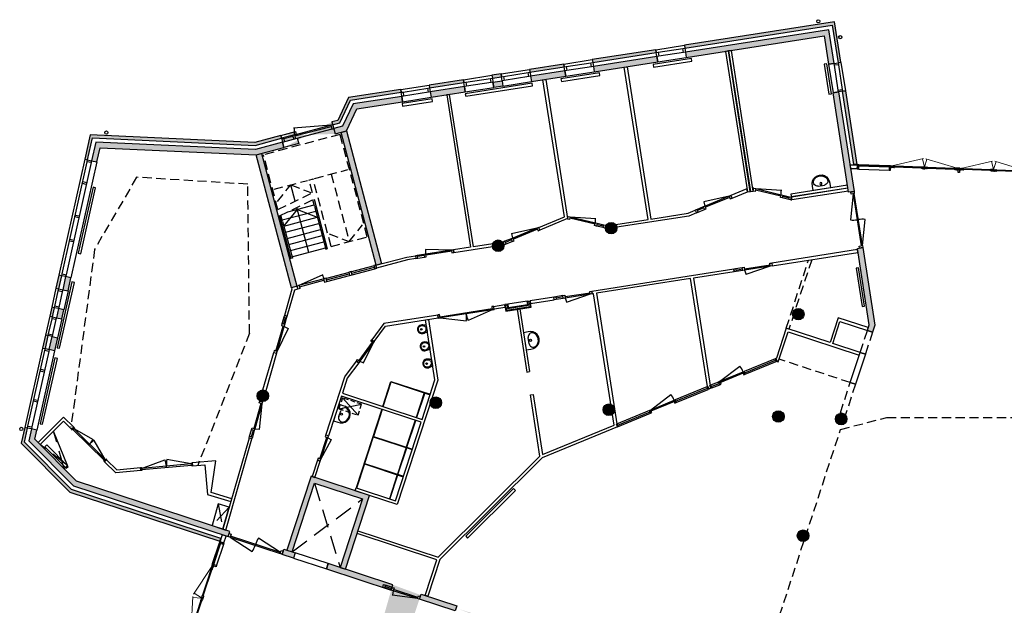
# Model space of a CAD drawing. Extents: x 30650 to 104664, y 22211 to 98910.
# Tile 12 of 16: x 30650 to 64771, y 78535 to 98820. Entities that reach past the tile are written whole.
import ezdxf

# ---------------------------------------------------------------- set-up
doc = ezdxf.new("R2010")
doc.units = 0
doc.header["$LTSCALE"] = 100
doc.linetypes.add('DASHED2', pattern=[9.525, 6.35, -3.175])
doc.linetypes.add('HIDDEN2', pattern=[4.7625, 3.175, -1.5875])
for name, color, linetype in [('AA21----_BUITENWAND', 252, 'Continuous'), ('AA28----_KONSTRUKTIE', 9, 'Continuous'), ('AL21----_BUITENWAND', 3, 'Continuous'), ('AL22----_BINNENWAND', 2, 'Continuous'), ('AL22----_KRUIPLUIKEN', 3, 'Continuous'), ('AL23----_VLOEREN', 2, 'Continuous'), ('AL24----_TRAPPEN', 1, 'Continuous'), ('AL28----_KONSTRUKTIE', 3, 'Continuous'), ('AL31----_BUITENKOZIJNEN', 1, 'Continuous'), ('AL32----_BINNENKOZIJNEN', 1, 'Continuous'), ('AL33----_VLOEROPENINGEN', 8, 'DASHED2'), ('AL35----_PLAFONDS', 8, 'HIDDEN2'), ('AL51----_RADIATOREN', 8, 'Continuous'), ('AL52----_RIOLERING', 8, 'Continuous'), ('AL74----_SANITAIR', 7, 'Continuous')]:
    doc.layers.add(name, color=color, linetype=linetype)

# ---------------------------------------------------------------- blocks, each defined once
blk = doc.blocks.new('-BAZ-K1350')
at = {"layer": 'AL32----_BINNENKOZIJNEN'}
for p, q in [((67, 100), (953, 256)), ((67, 100), (967, 100)), ((67, 60), (967, 60)), ((967, 100), (940, 254)), ((1034, 100), (1267, 100)), ((1034, 60), (1267, 60)), ((1267, 0), (1034, 0))]:
    blk.add_line(p, q, dxfattribs=at)
at = {"layer": 'AL32----_BINNENKOZIJNEN', "flags": 128}
for points in [[(0, 0), (0, 100), (67, 100), (67, 0)], [(967, 0), (967, 100), (1034, 100), (1034, 0)], [(1267, 0), (1267, 100), (1334, 100), (1334, 0)]]:
    blk.add_lwpolyline(points, close=True, dxfattribs=at)
blk = doc.blocks.new('-BAZ-K1034')
at = {"layer": 'AL32----_BINNENKOZIJNEN'}
for p, q in [((77, 100), (953, 256)), ((77, 100), (957, 100)), ((77, 60), (957, 60)), ((957, 100), (930, 254)), ((1024, 100), (1277, 100)), ((1024, 50), (1277, 50)), ((1024, 0), (1277, 0))]:
    blk.add_line(p, q, dxfattribs=at)
at = {"layer": 'AL32----_BINNENKOZIJNEN', "flags": 128}
for points in [[(10, 0), (10, 100), (77, 100), (77, 0)], [(957, 0), (957, 100), (1024, 100), (1024, 0)], [(1277, 0), (1277, 100), (1344, 100), (1344, 0)]]:
    blk.add_lwpolyline(points, close=True, dxfattribs=at)
blk = doc.blocks.new('-BAZ-K934')
at = {"layer": 'AL32----_BINNENKOZIJNEN'}
for p, q in [((77, 100), (845, 239)), ((77, 100), (857, 100)), ((77, 60), (857, 60)), ((857, 100), (833, 237))]:
    blk.add_line(p, q, dxfattribs=at)
at = {"layer": 'AL32----_BINNENKOZIJNEN', "flags": 128}
for points in [[(10, 0), (10, 100), (77, 100), (77, 0)], [(857, 0), (857, 100), (924, 100), (924, 0)]]:
    blk.add_lwpolyline(points, close=True, dxfattribs=at)
blk = doc.blocks.new('-noodtrap-bg')
at = {"layer": 'AL24----_TRAPPEN', "color": 8, "linetype": 'HIDDEN2'}
for p, q in [((3720, 2800), (50, 2800)), ((50, 2800), (50, 50)), ((1300, 1550), (1300, 2750)), ((3720, 2150), (3280, 2750)), ((3720, 1500), (3720, 2800)), ((1300, 2150), (3720, 2150)), ((3280, 1550), (3720, 2150)), ((1300, 1350), (1300, 1500)), ((3720, 1500), (1300, 1500)), ((1765, 1350), (1300, 1350)), ((1300, 100), (1300, 1300)), ((1300, 700), (1740, 1300)), ((2015, 50), (1765, 1350)), ((2240, 50), (1990, 1350)), ((1740, 100), (1300, 700)), ((2015, 50), (50, 50))]:
    blk.add_line(p, q, dxfattribs=at)
at = {"layer": 'AL24----_TRAPPEN'}
for p, q in [((1990, 1350), (3770, 1350)), ((2180, 700), (2620, 1300)), ((2180, 361), (2180, 1300)), ((2220, 1300), (3770, 1300)), ((2400, 100), (2400, 1300)), ((2620, 100), (2620, 1300)), ((2840, 100), (2840, 1300)), ((3060, 100), (3060, 1300)), ((3280, 100), (3280, 1300)), ((3500, 100), (3500, 1300)), ((3720, 100), (3720, 1300)), ((3770, 1300), (3770, 1350)), ((3720, 700), (2115, 700)), ((2620, 100), (2180, 700)), ((2240, 50), (3770, 50)), ((2450, 100), (3770, 100)), ((3770, 100), (3770, 50))]:
    blk.add_line(p, q, dxfattribs=at)
at = {"layer": 'AL24----_TRAPPEN', "linetype": 'HIDDEN2'}
for p, q in [((2220, 1300), (2000, 1300)), ((2450, 100), (2230, 100))]:
    blk.add_line(p, q, dxfattribs=at)
at = {"layer": 'AL24----_TRAPPEN', "color": 8}
blk.add_line((1890, 700), (1300, 700), dxfattribs=at)
blk = doc.blocks.new('-baz-k1010-440')
at = {"layer": 'AL31----_BUITENKOZIJNEN'}
for p, q in [((0, 440), (0, 340)), ((0, 440), (1000, 440)), ((1000, 440), (1000, 340)), ((0, 200), (0, 10)), ((0, 10), (1000, 10)), ((67, 340), (933, 340)), ((933, 200), (67, 200)), ((1000, 200), (1000, 10))]:
    blk.add_line(p, q, dxfattribs=at)
at = {"layer": 'AL31----_BUITENKOZIJNEN', "flags": 128}
for points in [[(0, 200), (0, 340), (67, 340), (67, 200), (67, 200)], [(1000, 200), (933, 200), (933, 340), (1000, 340)]]:
    blk.add_lwpolyline(points, close=True, dxfattribs=at)
blk = doc.blocks.new('A32_A_DD30')
at = {"layer": 'AL32----_BINNENKOZIJNEN', "ltscale": 0.02}
for p, q in [((-1847, 725), (-1854, 727)), ((-1882, 617), (-1890, 619)), ((-19, 6), (-11, 4)), ((17, 114), (25, 112))]:
    blk.add_line(p, q, dxfattribs=at)
at = {"layer": 'AL32----_BINNENKOZIJNEN'}
for p, q in [((-1818, 596), (-82, 27)), ((-1818, 596), (-1054, 96)), ((-70, 65), (-1806, 634)), ((-938, 349), (-950, 311)), ((-70, 65), (-834, 565))]:
    blk.add_line(p, q, dxfattribs=at)
for points in [[(-1847, 725), (-1783, 704), (-1818, 596), (-1882, 617)], [(-47, 135), (17, 114), (-19, 6), (-82, 27)]]:
    blk.add_lwpolyline(points, close=True, dxfattribs=at)
for centre, start, end in [((-68, 64), 146.8592, 161.8592), ((-1820, 596), 326.8592, 341.8592)]:
    blk.add_arc(centre, 915, start, end, dxfattribs=at)
blk = doc.blocks.new('-urin01A')
at = {"layer": 'AL74----_SANITAIR'}
for p, q in [((96, -5), (-96, 5)), ((0, 0), (-2, -45))]:
    blk.add_line(p, q, dxfattribs=at)
blk.add_circle((-10, -200), 26.7, dxfattribs=at)
for centre, radius, start, end in [((-96, -5), 10, 87, 150.9304), ((-10, -176), 151, 169.0692, 225.6122), ((331, -242), 498, 150.9304, 169.0692), ((59, -178), 186, 140.7461, 186.1111), ((8, -178), 136, 188.2924, 237.7041), ((-9, -175), 153, 225.6122, 266.4409), ((2, -131), 112, 91.5473, 140.7461), ((-4, -172), 135, 243.5523, 265.1904), ((-14, -171), 135, 268.8096, 290.4477), ((-9, -175), 153, 267.5591, 308.3878), ((-16, -130), 112, 33.2539, 82.4527), ((-27, -176), 136, 296.2959, 345.7076), ((-77, -171), 186, 347.8889, 33.2539), ((-8, -176), 151, 308.3878, 4.9308), ((95, -15), 10, 23.0696, 87), ((-354, -206), 498, 4.9308, 23.0696)]:
    blk.add_arc(centre, radius, start, end, dxfattribs=at)
blk = doc.blocks.new('-alu_01')
at = {"layer": 'AL31----_BUITENKOZIJNEN', "ltscale": 0.02}
for p, q in [((0, 158), (50, 158)), ((0, 53), (0, 158)), ((0, 53), (20, 53)), ((50, 15), (0, 15)), ((0, 15), (0, 0)), ((0, 0), (50, 0)), ((20, 53), (20, 19)), ((25, 15), (25, 49)), ((30, 53), (30, 19)), ((50, 53), (30, 53)), ((50, 158), (50, 53)), ((50, 0), (50, 15))]:
    blk.add_line(p, q, dxfattribs=at)
blk = doc.blocks.new('-alu_02')
at = {"layer": 'AL31----_BUITENKOZIJNEN', "ltscale": 0.02, "flags": 128}
blk.add_lwpolyline([(48, 28), (43, 28), (43, 38), (48, 38), (48, 41), (60, 41), (60, 38), (70, 38), (70, 43), (70, 43), (16, 43), (16, 24), (0, 24), (0, 0), (22, 0), (22, -8), (48, -8), (48, -3), (43, -3), (43, 22), (48, 22)], close=True, dxfattribs=at)
blk = doc.blocks.new('-alu_03')
at = {"layer": 'AL31----_BUITENKOZIJNEN', "ltscale": 0.02, "flags": 128}
blk.add_lwpolyline([(10, 5), (0, 5), (0, 0), (99, 0), (99, 5), (89, 5), (89, 2), (77, 2), (77, 50), (22, 50), (22, 2), (10, 2)], close=True, dxfattribs=at)
blk.add_lwpolyline([(77, 50), (98, 50), (98, 37)], dxfattribs=at)
blk = doc.blocks.new('-alu_04')
at = {"layer": 'AL31----_BUITENKOZIJNEN', "ltscale": 0.02, "flags": 128}
blk.add_lwpolyline([(5, -9), (5, -50), (17, -50), (17, -53), (27, -53), (27, -50), (38, -50), (38, -2), (50, -2), (50, -5), (59, -5), (59, 0), (0, 0), (0, -9)], close=True, dxfattribs=at)
blk = doc.blocks.new('-alukozijn_h04')
at = {"layer": 'AL31----_BUITENKOZIJNEN'}
for p, q in [((-17, 17), (-19, 0)), ((15, 17), (-17, 17)), ((-10, 42), (-10, 18)), ((7030, 17), (7060, 17)), ((7055, 42), (7055, 18)), ((7064, 0), (7060, 17))]:
    blk.add_line(p, q, dxfattribs=at)
at = {"layer": 'AL31----_BUITENKOZIJNEN', "ltscale": 0.02}
for p, q in [((15, 42), (-10, 18)), ((-10, 42), (15, 18)), ((38, 53, 1), (50, 42)), ((50, 53), (38, 42, 1)), ((1102, 53), (50, 53)), ((1102, 15), (50, 15)), ((1102, 53), (1115, 42, 1)), ((1115, 53, 1), (1102, 42)), ((1153, 53), (1140, 42)), ((1140, 53, 1), (1153, 42)), ((1281, 47), (1281, 43)), ((1291, 47), (1281, 47)), ((1281, 15), (1281, 19)), ((1291, 47), (1293, 43)), ((1291, 15), (1293, 19)), ((2223, 47), (2221, 43)), ((2223, 15), (2221, 19)), ((2223, 47), (2233, 47)), ((2233, 47), (2233, 43)), ((2233, 15), (2233, 19)), ((2296, 64), (2294, 60)), ((2301, 64), (2301, 60)), ((2417, 47), (2417, 43)), ((2427, 47), (2417, 47)), ((2417, 15), (2417, 19)), ((2427, 47), (2429, 43)), ((2427, 15), (2429, 19)), ((3359, 47), (3357, 43)), ((3359, 15), (3357, 19)), ((3359, 47), (3369, 47)), ((3369, 47), (3369, 43)), ((3369, 15), (3369, 19)), ((3497, 53), (3510, 42)), ((3510, 53, 1), (3497, 42)), ((3512, 19), (3512, 15)), ((3534, 19), (3534, 15)), ((3535, 53, 1), (3548, 42)), ((3548, 53), (3535, 42)), ((3686, 47), (3676, 47)), ((3676, 47), (3676, 43)), ((3676, 15), (3676, 19)), ((3686, 47), (3688, 43)), ((3686, 15), (3688, 19)), ((4618, 47), (4616, 43)), ((4618, 15), (4616, 19)), ((4618, 47), (4628, 47)), ((4628, 47), (4628, 43)), ((4628, 15), (4628, 19)), ((4745, 64), (4745, 60)), ((4749, 64), (4751, 60)), ((4822, 47), (4812, 47)), ((4812, 47), (4812, 43)), ((4812, 15), (4812, 19)), ((4822, 47), (4824, 43)), ((4822, 15), (4824, 19)), ((5754, 47), (5752, 43)), ((5754, 15), (5752, 19)), ((5754, 47), (5764, 47)), ((5764, 47), (5764, 43)), ((5764, 15), (5764, 19)), ((5905, 53, 1), (5893, 42)), ((5893, 53), (5905, 42)), ((5930, 53, 1), (5943, 42)), ((5943, 53), (5930, 42, 1)), ((5943, 53), (6995, 53)), ((5943, 15), (6995, 15)), ((6995, 53), (7008, 42, 1)), ((7008, 53, 1), (6995, 42)), ((7055, 42), (7030, 18)), ((7030, 42), (7055, 18))]:
    blk.add_line(p, q, dxfattribs=at)
at = {"layer": 'AL31----_BUITENKOZIJNEN', "linetype": 'Continuous'}
for p, q in [((0, 15), (-2, 18)), ((35, 42), (35, 15)), ((35, 42), (1118, 42)), ((1118, 36), (35, 36)), ((35, 24), (1118, 24)), ((1118, 18), (35, 18)), ((50, 158), (1102, 158)), ((50, 24), (50, 36)), ((1102, 15), (1101, 18)), ((1102, 24), (1102, 36)), ((1102, 36), (1118, 36)), ((1118, 42), (1118, 15)), ((1278, 43), (2236, 43)), ((1278, 43), (1278, 19)), ((2236, 37), (1278, 37)), ((1278, 25), (2236, 25)), ((2236, 19), (1278, 19)), ((1294, 25), (1294, 37)), ((2220, 25), (2220, 37)), ((2236, 43), (2236, 19)), ((2415, 43), (3372, 43)), ((2415, 43), (2415, 19)), ((3372, 37), (2415, 37)), ((2415, 25), (3372, 25)), ((3372, 19), (2415, 19)), ((2430, 25), (2430, 37)), ((3356, 25), (3356, 37)), ((3372, 43), (3372, 19)), ((3497, 15), (3496, 18)), ((3548, 15), (3549, 18)), ((4631, 43), (3674, 43)), ((3674, 43), (3674, 19)), ((3674, 37), (4631, 37)), ((4631, 25), (3674, 25)), ((3674, 19), (4631, 19)), ((3689, 25), (3689, 37)), ((4615, 25), (4615, 37)), ((4631, 43), (4631, 19)), ((5767, 43), (4810, 43)), ((4810, 43), (4810, 19)), ((4810, 37), (5767, 37)), ((5767, 25), (4810, 25)), ((4810, 19), (5767, 19)), ((4825, 25), (4825, 37)), ((5751, 25), (5751, 37)), ((5767, 43), (5767, 19)), ((5928, 42), (5928, 15)), ((7010, 42), (5928, 42)), ((5943, 36), (5928, 36)), ((5928, 36), (7010, 36)), ((7010, 24), (5928, 24)), ((5928, 18), (7010, 18)), ((6995, 158), (5943, 158)), ((5943, 24), (5943, 36)), ((5943, 15), (5944, 18)), ((6995, 24), (6995, 36)), ((7010, 42), (7010, 15)), ((7045, 15), (7047, 18))]:
    blk.add_line(p, q, dxfattribs=at)
at = {"layer": 'AL31----_BUITENKOZIJNEN', "lineweight": 0}
for p, q in [((1192, 10), (2284, -283)), ((2323, 10), (2247, -273)), ((2328, 10), (2403, -273)), ((3459, 10), (2366, -283)), ((3587, 10), (4679, -283)), ((4718, 10), (4642, -273)), ((4723, 10), (4798, -273)), ((5854, 10), (4761, -283))]:
    blk.add_line(p, q, dxfattribs=at)
at = {"layer": 'AL31----_BUITENKOZIJNEN', "flags": 128}
for points in [[(15, 18), (15, 42), (-10, 42), (-10, 158), (-238, 158), (-249, 18), (15, 18)], [(7030, 18), (7030, 42), (7055, 42), (7055, 158), (7269, 158), (7296, 18), (7030, 18)]]:
    blk.add_lwpolyline(points, dxfattribs=at)
at = {"layer": 'AL31----_BUITENKOZIJNEN', "ltscale": 0.02}
for points in [[(50, 53), (38, 53), (38, 42), (50, 42)], [(1102, 53), (1115, 53), (1115, 42), (1102, 42)], [(1153, 53), (1140, 53), (1140, 42), (1153, 42)], [(3497, 53), (3510, 53), (3510, 42), (3497, 42)], [(3548, 53), (3535, 53), (3535, 42), (3548, 42)], [(5893, 53), (5905, 53), (5905, 42), (5893, 42)], [(5943, 53), (5930, 53), (5930, 42), (5943, 42)], [(6995, 53), (7008, 53), (7008, 42), (6995, 42)]]:
    blk.add_lwpolyline(points, close=True, dxfattribs=at)
for name, p in [('-alu_01', (0, 0)), ('-alu_01', (1102, 0)), ('-alu_02', (1138, 18)), ('-alu_03', (1192, 10)), ('-alu_03', (2328, 10)), ('-alu_01', (3497, 0)), ('-alu_02', (3534, 18)), ('-alu_03', (3587, 10)), ('-alu_04', (4690, 69)), ('-alu_03', (4723, 10))]:
    blk.add_blockref(name, p, dxfattribs=at)
at = {"layer": 'AL31----_BUITENKOZIJNEN', "ltscale": 0.02, "xscale": -1}
for name, p in [('-alu_03', (2323, 10)), ('-alu_04', (2355, 69)), ('-alu_03', (3459, 10)), ('-alu_02', (3512, 18)), ('-alu_03', (4718, 10)), ('-alu_03', (5854, 10)), ('-alu_02', (5907, 18)), ('-alu_01', (5943, 0)), ('-alu_01', (7045, 0))]:
    blk.add_blockref(name, p, dxfattribs=at)
blk = doc.blocks.new('-alukozijn_h01')
at = {"layer": 'AL31----_BUITENKOZIJNEN', "ltscale": 0.02}
for p, q in [((-10, 42), (15, 18)), ((15, 42), (-10, 18)), ((12, 53, 1), (0, 42)), ((0, 53), (12, 42, 1)), ((50, 53), (38, 42, 1)), ((38, 53, 1), (50, 42)), ((810, 53), (50, 53)), ((810, 15), (50, 15)), ((810, 53), (822, 42, 1)), ((822, 53, 1), (810, 42)), ((846, 19), (846, 15)), ((860, 53), (848, 42)), ((848, 53, 1), (860, 42)), ((988, 47), (988, 43)), ((998, 47), (988, 47)), ((988, 15), (988, 19)), ((998, 47), (1001, 43)), ((998, 15), (1001, 19)), ((1948, 47), (1946, 43)), ((1948, 15), (1946, 19)), ((1948, 47), (1958, 47)), ((1958, 47), (1958, 43)), ((1958, 15), (1958, 19)), ((2075, 64), (2075, 60)), ((2079, 64), (2081, 60)), ((2142, 47), (2142, 43)), ((2152, 47), (2142, 47)), ((2142, 15), (2142, 19)), ((2152, 47), (2154, 43)), ((2152, 15), (2154, 19)), ((3102, 47), (3099, 43)), ((3102, 15), (3099, 19)), ((3102, 47), (3112, 47)), ((3112, 47), (3112, 43)), ((3112, 15), (3112, 19)), ((3240, 53), (3253, 42)), ((3253, 53, 1), (3240, 42)), ((3290, 53), (3278, 42, 1)), ((3278, 53, 1), (3290, 42)), ((3290, 53), (4050, 53)), ((3290, 15), (4050, 15)), ((4063, 53, 1), (4050, 42)), ((4050, 53), (4063, 42, 1)), ((4085, 42), (4110, 18)), ((4110, 42), (4085, 18))]:
    blk.add_line(p, q, dxfattribs=at)
at = {"layer": 'AL31----_BUITENKOZIJNEN'}
for p, q in [((-10, 42), (-10, 18)), ((4085, 17), (4110, 17)), ((4110, 42), (4110, 18)), ((4124, 0), (4110, 17))]:
    blk.add_line(p, q, dxfattribs=at)
at = {"layer": 'AL31----_BUITENKOZIJNEN', "linetype": 'Continuous'}
for p, q in [((0, 15), (-2, 18)), ((15, 18), (15, 15)), ((35, 42), (35, 15)), ((35, 42), (825, 42)), ((825, 36), (35, 36)), ((35, 24), (825, 24)), ((825, 18), (35, 18)), ((50, 158), (810, 158)), ((50, 24), (50, 36)), ((50, 15), (52, 18)), ((50, 0), (810, 0)), ((810, 15), (808, 18)), ((810, 24), (810, 36)), ((810, 36), (825, 36)), ((825, 42), (825, 15)), ((860, 15), (862, 18)), ((986, 43), (986, 19)), ((1961, 43), (986, 43)), ((986, 37), (1961, 37)), ((1961, 25), (986, 25)), ((986, 19), (1961, 19)), ((1001, 25), (1001, 37)), ((1945, 25), (1945, 37)), ((1961, 43), (1961, 19)), ((2140, 43), (2140, 19)), ((3114, 43), (2140, 43)), ((2140, 37), (3114, 37)), ((3114, 25), (2140, 25)), ((2140, 19), (3114, 19)), ((2155, 25), (2155, 37)), ((3099, 25), (3099, 37)), ((3114, 43), (3114, 19)), ((3275, 42), (3275, 15)), ((4065, 42), (3275, 42)), ((3275, 36), (4065, 36)), ((3290, 36), (3275, 36)), ((4065, 24), (3275, 24)), ((3275, 18), (4065, 18)), ((4050, 158), (3290, 158)), ((3290, 24), (3290, 36)), ((3290, 15), (3292, 18)), ((4050, 24), (4050, 36)), ((4065, 42), (4065, 15)), ((4100, 15), (4102, 18))]:
    blk.add_line(p, q, dxfattribs=at)
at = {"layer": 'AL31----_BUITENKOZIJNEN', "lineweight": 0}
for p, q in [((899, 10), (2008, -287)), ((2048, 10), (1971, -277)), ((2053, 10), (2129, -277)), ((3201, 10), (2092, -287))]:
    blk.add_line(p, q, dxfattribs=at)
at = {"layer": 'AL31----_BUITENKOZIJNEN', "flags": 128}
for points in [[(15, 18), (15, 42), (-10, 42), (-10, 158), (-250, 158), (-250, 18), (15, 18)], [(15, 17), (-19, 17), (-19, 0)], [(15, 17), (-19, 17), (-19, 0)], [(4085, 18), (4085, 42), (4110, 42), (4110, 158), (4410, 158), (4410, 18), (4085, 18)], [(4085, 17), (4110, 17), (4124, 0)]]:
    blk.add_lwpolyline(points, dxfattribs=at)
at = {"layer": 'AL31----_BUITENKOZIJNEN', "ltscale": 0.02}
for points in [[(0, 53), (12, 53), (12, 42), (0, 42)], [(50, 53), (38, 53), (38, 42), (50, 42)], [(810, 53), (822, 53), (822, 42), (810, 42)], [(860, 53), (848, 53), (848, 42), (860, 42)], [(3240, 53), (3253, 53), (3253, 42), (3240, 42)], [(3290, 53), (3278, 53), (3278, 42), (3290, 42)], [(4050, 53), (4063, 53), (4063, 42), (4050, 42)]]:
    blk.add_lwpolyline(points, close=True, dxfattribs=at)
for name, p in [('-alu_01', (0, 0)), ('-alu_01', (810, 0)), ('-alu_02', (846, 18)), ('-alu_03', (899, 10)), ('-alu_04', (2020, 69)), ('-alu_03', (2053, 10))]:
    blk.add_blockref(name, p, dxfattribs=at)
at = {"layer": 'AL31----_BUITENKOZIJNEN', "ltscale": 0.02, "xscale": -1}
for name, p in [('-alu_03', (2048, 10)), ('-alu_03', (3201, 10)), ('-alu_02', (3254, 18)), ('-alu_01', (3290, 0)), ('-alu_01', (4100, 0))]:
    blk.add_blockref(name, p, dxfattribs=at)
blk = doc.blocks.new('A$C30FF36B5')
at = {"layer": 'AL32----_BINNENKOZIJNEN'}
for p, q in [((-928, 346), (951, -270)), ((867, -284), (-869, 285)), ((-856, 323), (880, -246)), ((-856, 323), (56, 273)), ((12, 38), (-1, 0)), ((880, -246), (115, 254))]:
    blk.add_line(p, q, dxfattribs=at)
for points in [[(-956, 235), (-892, 214), (-856, 323), (-920, 344)], [(844, -354), (908, -375), (943, -267), (880, -246)]]:
    blk.add_lwpolyline(points, close=True, dxfattribs=at)
for centre, start, end in [((-858, 323), 341.8592, 356.8592), ((881, -247), 146.8592, 161.8592)]:
    blk.add_arc(centre, 915, start, end, dxfattribs=at)
blk = doc.blocks.new('A$C137441CA')
at = {"layer": 'AL32----_BINNENKOZIJNEN'}
for p, q in [((1037, 57), (1850, 57)), ((1940, 57), (2753, 57)), ((1940, 0), (2753, 0)), ((42, -57), (974, -204)), ((972, -57), (42, -57)), ((67, -12), (947, -12)), ((972, -57), (949, -200)), ((1012, -57), (1875, -57)), ((1037, 0), (1850, 0)), ((1915, -57), (2778, -57))]:
    blk.add_line(p, q, dxfattribs=at)
for points in [[(67, 57), (0, 57), (0, -57), (67, -57)], [(947, 57), (1037, 57), (1037, -57), (947, -57)], [(1850, 57), (1940, 57), (1940, -57), (1850, -57)], [(2820, -57), (2753, -57), (2753, 57), (2820, 57)]]:
    blk.add_lwpolyline(points, close=True, dxfattribs=at)
blk = doc.blocks.new('-WASB02B')
at = {"layer": 'AL74----_SANITAIR'}
for p, q in [((300, 0), (-300, 0)), ((-300, 0), (-300, -162)), ((300, -162), (300, 0)), ((-108, -132), (108, -132))]:
    blk.add_line(p, q, dxfattribs=at)
blk.add_circle((0, -197), 35, dxfattribs=at)
for centre, radius, start, end in [((0, -198), 302, 173.2671, 6.7329), ((-108, -274), 142, 89.9996, 201.9473), ((0, -198), 272, 208.385, 331.615), ((108, -274), 142, 338.0527, 90.0004)]:
    blk.add_arc(centre, radius, start, end, dxfattribs=at)
blk = doc.blocks.new('*U99')
at = {"layer": 'AL32----_BINNENKOZIJNEN'}
for points in [[(-1800, 50), (-1765, 50), (-1765, -50), (-1800, -50)], [(-1765, 21), (-1765, -21), (-35, -21), (-35, 21)], [(-35, 50), (0, 50), (0, -50), (-35, -50)]]:
    blk.add_lwpolyline(points, close=True, dxfattribs=at)
for points in [[(-900, 21), (-900, -21)], [(-1765, -21), (-929, -245)], [(-35, -21), (-870, -245)]]:
    blk.add_lwpolyline(points, dxfattribs=at)
for centre, start, end in [((-1765, -21), 345, 0.0008), ((-35, -21), 180.0008, 195.0017)]:
    blk.add_arc(centre, 865, start, end, dxfattribs=at)
blk = doc.blocks.new('*U100')
at = {"layer": 'AL32----_BINNENKOZIJNEN'}
for points in [[(-1600, 50), (-1565, 50), (-1565, -50), (-1600, -50)], [(-1565, 21), (-1565, -21), (-35, -21), (-35, 21)], [(-35, 50), (0, 50), (0, -50), (-35, -50)]]:
    blk.add_lwpolyline(points, close=True, dxfattribs=at)
for points in [[(-800, -21), (-800, 21)], [(-1565, -21), (-826, -219)], [(-35, -21), (-774, -219)]]:
    blk.add_lwpolyline(points, dxfattribs=at)
for centre, start, end in [((-1565, -21), 345, 0), ((-35, -21), 179.9983, 195.0006)]:
    blk.add_arc(centre, 765, start, end, dxfattribs=at)
blk = doc.blocks.new('56_radiator_1050x90')
at = {"layer": 'AL51----_RADIATOREN'}
blk.add_lwpolyline([(-525, 60), (525, 60), (525, 150), (-525, 150)], close=True, dxfattribs=at)
blk = doc.blocks.new('56_radiator_2340x90')
at = {"layer": 'AL51----_RADIATOREN'}
blk.add_lwpolyline([(-1170, 150), (-1170, 60), (1170, 60), (1170, 150)], close=True, dxfattribs=at)
blk = doc.blocks.new('56_radiator_13500x90')
at = {"layer": 'AL51----_RADIATOREN'}
blk.add_lwpolyline([(-675, 60), (675, 60), (675, 150), (-675, 150)], close=True, dxfattribs=at)
blk = doc.blocks.new('*U136')
at = {"layer": 'AL32----_BINNENKOZIJNEN'}
for points in [[(-960, -50), (-925, -50), (-925, -9), (-910, -9), (-910, 50), (-960, 50)], [(-50, 50), (-50, -9), (-35, -9), (-35, -50), (0, -50), (0, 50)], [(-925, -9), (-35, -9), (-35, -50), (-925, -50)]]:
    blk.add_lwpolyline(points, close=True, dxfattribs=at)
blk.add_lwpolyline([(-35, -50), (-895, -280)], dxfattribs=at)
blk.add_arc((-35, -50), 890, 180, 195, dxfattribs=at)

msp = doc.modelspace()

# ---------------------------------------------------------------- hatches: boundary and pattern name
at = {"layer": 'AA21----_BUITENWAND'}
h = msp.add_hatch(color=256, dxfattribs=at)
h.paths.add_polyline_path([(59164, 96340), (59263, 96355), (59662, 93799), (59560, 93803)])
h.paths.add_polyline_path([(58838, 96289), (59026, 96318), (59563, 92872), (59375, 92843)])
h.paths.add_polyline_path([(53720, 97698), (53750, 97510), (58532, 98255), (58684, 97277), (58872, 97306), (58690, 98472)])
h.paths.add_polyline_path([(53683, 97935), (53699, 97836), (58807, 98632), (59010, 97328), (59109, 97343), (58891, 98746)])
h.paths.add_polyline_path([(50530, 97200), (50559, 97013), (52762, 97356), (52732, 97544)])
h.paths.add_polyline_path([(50493, 97437), (50508, 97339), (52711, 97682), (52695, 97781)])
h.paths.add_polyline_path([(48356, 96861), (48385, 96674), (49571, 96858), (49542, 97046)])
h.paths.add_polyline_path([(48319, 97099), (48334, 97000), (49520, 97185), (49505, 97283)])
h.paths.add_polyline_path([(47052, 96658), (47368, 96707), (47397, 96520), (47081, 96470)])
h.paths.add_polyline_path([(47015, 96895), (47030, 96796), (47346, 96846), (47331, 96945)])
h.paths.add_polyline_path([(44878, 96319), (44907, 96132), (46093, 96316), (46064, 96504)])
h.paths.add_polyline_path([(44841, 96556), (44856, 96458), (46042, 96642), (46027, 96741)])
h.paths.add_polyline_path([(41531, 95046), (41580, 94862), (41977, 94967), (42335, 95731), (43919, 95978), (43890, 96165), (42206, 95903), (41842, 95128)])
h.paths.add_polyline_path([(41470, 95278), (41495, 95181), (41743, 95247), (42111, 96030), (43868, 96304), (43853, 96402), (42043, 96120), (41673, 95331)])
h.paths.add_polyline_path([(39758, 94575), (40270, 94711), (40318, 94527), (39807, 94394)], flags=16)
h.paths.add_polyline_path([(39697, 94807), (40208, 94943), (40234, 94846), (39723, 94711)], flags=17)
h.paths.add_polyline_path([(33142, 93934), (33327, 93892), (33438, 94385), (38841, 94135), (39807, 94392), (39758, 94575), (38821, 94327), (33287, 94582)])
h.paths.add_polyline_path([(32908, 93986), (33005, 93964), (33176, 94727), (38806, 94467), (39723, 94711), (39697, 94807), (38795, 94568), (33097, 94831)])
h.paths.add_polyline_path([(32140, 89464), (32325, 89422), (32427, 89879), (32242, 89921)])
h.paths.add_polyline_path([(31905, 89516), (32003, 89494), (32105, 89951), (32008, 89973)])
h.paths.add_polyline_path([(31923, 88498), (32108, 88456), (32178, 88769), (31993, 88810)])
h.paths.add_polyline_path([(31689, 88550), (31786, 88528), (31856, 88841), (31759, 88863)])
h.paths.add_polyline_path([(31776, 87844), (31962, 87803), (31861, 87353), (31675, 87395)])
h.paths.add_polyline_path([(31441, 87447), (31539, 87425), (31640, 87875), (31542, 87897)])
h.paths.add_polyline_path([(37870, 80916), (37929, 81096), (32620, 82836), (31174, 84289), (31244, 84604), (31059, 84646), (30966, 84229), (32518, 82669)])
h.paths.add_polyline_path([(37591, 80755), (37622, 80850), (32442, 82547), (30812, 84185), (30922, 84676), (30825, 84698), (30703, 84153), (32388, 82459)])
edge = h.paths.add_edge_path()
edge.add_line((39697, 94807), (39807, 94392))
edge.add_line((41470, 95278), (41580, 94862))
at = {"layer": 'AA28----_KONSTRUKTIE'}
h = msp.add_hatch(color=256, dxfattribs=at)
h.paths.add_polyline_path([(66650, 61421), (66764, 61384), (66802, 61498), (66688, 61535)])
h.paths.add_polyline_path([(99693, 48923), (99773, 48923), (99773, 49003), (99693, 49003)])
h.paths.add_polyline_path([(99699, 48929), (99767, 48929), (99767, 48997), (99699, 48997)], flags=16)
h.paths.add_polyline_path([(95631, 44363), (95711, 44363), (95711, 44443), (95631, 44443)])
h.paths.add_polyline_path([(95637, 44369), (95705, 44369), (95705, 44437), (95637, 44437)], flags=16)
h.paths.add_polyline_path([(92916, 39140), (92996, 39140), (92996, 39220), (92916, 39220)])
h.paths.add_polyline_path([(92922, 39146), (92990, 39146), (92990, 39214), (92922, 39214)], flags=16)
h.paths.add_polyline_path([(31889, 58673), (36642, 58922), (36652, 58733), (31898, 58484)])
h.paths.add_polyline_path([(32048, 55637), (32057, 55448), (36811, 55697), (36801, 55887)])
h.paths.add_polyline_path([(42647, 74426), (42587, 74245), (42873, 74152), (42932, 74333)], flags=17)
h.paths.add_polyline_path([(39604, 75423), (39545, 75242), (40709, 74861), (40768, 75042)], flags=17)
h.paths.add_polyline_path([(43911, 74012), (43851, 73831), (46132, 73084), (46191, 73265)], flags=17)
h.paths.add_polyline_path([(46942, 73019), (46883, 72838), (48213, 72402), (48271, 72583)], flags=17)
h.paths.add_polyline_path([(38841, 94135), (39033, 94186), (40254, 89585), (40070, 89537)])
h.paths.add_polyline_path([(43192, 90365), (43008, 90316), (41788, 94917), (41971, 94966)])
h.paths.add_polyline_path([(59680, 90889), (59866, 90927), (60286, 88237), (60207, 87998), (60027, 88057), (60091, 88253)])
h.paths.add_polyline_path([(70972, 83287), (71031, 83467), (75204, 82101), (75857, 77106), (75942, 76983), (75785, 76875), (75675, 77036), (75031, 81957)])
h.paths.add_polyline_path([(76771, 75439), (76540, 75775), (76696, 75883), (76927, 75546)])
h.paths.add_polyline_path([(80872, 70764), (80837, 70578), (87491, 69339), (87526, 69526)])
h.paths.add_polyline_path([(93678, 82845), (93837, 82742), (91241, 78752), (91082, 78855)])
h.paths.add_polyline_path([(96226, 81188), (96385, 81084), (93790, 77094), (93630, 77198)])
edge = h.paths.add_edge_path()
edge.add_line((43526, 79063), (41283, 79797))
edge.add_line((49735, 77028), (48502, 77432))
edge.add_line((43585, 79243), (41342, 79978))
edge.add_line((41342, 79978), (41283, 79797))
edge.add_line((49794, 77209), (48561, 77613))
edge.add_line((47595, 77929), (46763, 78202))
edge.add_line((47536, 77749), (46704, 78022))
edge.add_line((45738, 78338), (44505, 78742))
edge.add_line((45797, 78518), (44564, 78923))
edge.add_line((36801, 55887), (36901, 55892))
edge.add_line((36901, 55892), (36911, 55702))
edge.add_line((36911, 55702), (36811, 55697))
h = msp.add_hatch(color=256, dxfattribs=at)
h.dxf.hatch_style = 1
h.paths.add_polyline_path([(51349, 91600, 1), (50949, 91600, 1)])
h = msp.add_hatch(color=256, dxfattribs=at)
h.dxf.hatch_style = 1
h.paths.add_polyline_path([(47431, 90989, 1), (47031, 90989, 1)])
h = msp.add_hatch(color=256, dxfattribs=at)
h.dxf.hatch_style = 1
h.paths.add_polyline_path([(57434, 88621, 1), (57834, 88621, 1)])
h = msp.add_hatch(color=256, dxfattribs=at)
h.dxf.hatch_style = 1
h.paths.add_polyline_path([(39275, 85793, 1), (38875, 85793, 1)])
h = msp.add_hatch(color=256, dxfattribs=at)
h.dxf.hatch_style = 1
h.paths.add_polyline_path([(45270, 85552, 1), (44870, 85552, 1)])
h = msp.add_hatch(color=256, dxfattribs=at)
h.dxf.hatch_style = 1
h.paths.add_polyline_path([(50866, 85310, 1), (51266, 85310, 1)])
h = msp.add_hatch(color=256, dxfattribs=at)
h.dxf.hatch_style = 1
h.paths.add_polyline_path([(57142, 85074, 1), (56742, 85074, 1)])
h = msp.add_hatch(color=256, dxfattribs=at)
h.dxf.hatch_style = 1
h.paths.add_polyline_path([(59320, 84986, 1), (58920, 84986, 1)])
h = msp.add_hatch(color=256, dxfattribs=at)
h.paths.add_polyline_path([(40202, 80352), (40143, 80171), (39749, 80300), (39808, 80481)])
h.paths.add_polyline_path([(41936, 79783), (42774, 82340), (40750, 83003), (39912, 80447), (40093, 80387), (40871, 82763), (42534, 82218), (41756, 79843)])
h.paths.add_polyline_path([(44505, 78742), (44564, 78923), (45797, 78518), (45738, 78338), (44505, 78742)])
h.paths.add_polyline_path([(46704, 78022), (47536, 77749), (47595, 77929), (46763, 78202)])
h.paths.add_polyline_path([(41283, 79797), (43526, 79063), (43585, 79243), (41342, 79978), (41283, 79797)])
h.paths.add_polyline_path([(48561, 77613), (49794, 77209), (49735, 77028), (48502, 77432)])
h = msp.add_hatch(color=256, dxfattribs=at)
h.dxf.hatch_style = 1
h.paths.add_polyline_path([(57597, 80946, 1), (57997, 80946, 1)])

# ---------------------------------------------------------------- linework, layer by layer
at = {"layer": 'AL21----_BUITENWAND'}
for p, q in [((41470, 95278), (41580, 94862)), ((39697, 94807), (39807, 94392))]:
    msp.add_line(p, q, dxfattribs=at)
for points in [[(53683, 97935), (53699, 97836), (58807, 98632), (59010, 97328), (59109, 97343), (58891, 98746)], [(53720, 97698), (53750, 97510), (58532, 98255), (58684, 97277), (58872, 97306), (58690, 98472)], [(50493, 97437), (50508, 97339), (52711, 97682), (52695, 97781)], [(48319, 97099), (48334, 97000), (49520, 97185), (49505, 97283)], [(50530, 97200), (50559, 97013), (52762, 97356), (52732, 97544)], [(47015, 96895), (47030, 96796), (47346, 96846), (47331, 96945)], [(48356, 96861), (48385, 96674), (49571, 96858), (49542, 97046)], [(44841, 96556), (44856, 96458), (46042, 96642), (46027, 96741)], [(47052, 96658), (47368, 96707), (47397, 96520), (47081, 96470)], [(41470, 95278), (41495, 95181), (41743, 95247), (42111, 96030), (43868, 96304), (43853, 96402), (42043, 96120), (41673, 95331)], [(44878, 96319), (44907, 96132), (46093, 96316), (46064, 96504)], [(58838, 96289), (59026, 96318), (59563, 92872), (59375, 92843)], [(59164, 96340), (59263, 96355), (59662, 93799), (59560, 93803)], [(41531, 95046), (41580, 94862), (41977, 94967), (42335, 95731), (43919, 95978), (43890, 96165), (42206, 95903), (41842, 95128)], [(39697, 94807), (40208, 94943), (40234, 94846), (39723, 94711)], [(32908, 93986), (33005, 93964), (33176, 94727), (38806, 94467), (39723, 94711), (39697, 94807), (38795, 94568), (33097, 94831)], [(33142, 93934), (33327, 93892), (33438, 94385), (38841, 94135), (39807, 94392), (39758, 94575), (38821, 94327), (33287, 94582)], [(39758, 94575), (40270, 94711), (40318, 94527), (39807, 94394)], [(31905, 89516), (32003, 89494), (32105, 89951), (32008, 89973)], [(32140, 89464), (32325, 89422), (32427, 89879), (32242, 89921)], [(31689, 88550), (31786, 88528), (31856, 88841), (31759, 88863)], [(31923, 88498), (32108, 88456), (32178, 88769), (31993, 88810)], [(31441, 87447), (31539, 87425), (31640, 87875), (31542, 87897)], [(31776, 87844), (31962, 87803), (31861, 87353), (31675, 87395)], [(37591, 80755), (37622, 80850), (32442, 82547), (30812, 84185), (30922, 84676), (30825, 84698), (30703, 84153), (32388, 82459)], [(37870, 80916), (37929, 81096), (32620, 82836), (31174, 84289), (31244, 84604), (31059, 84646), (30966, 84229), (32518, 82669)]]:
    msp.add_lwpolyline(points, close=True, dxfattribs=at)
at = {"layer": 'AL22----_BINNENWAND', "ltscale": 0.02}
for p, q in [((59338, 93083), (57375, 92777)), ((59353, 92985), (57390, 92679)), ((59354, 92980), (57391, 92674)), ((59370, 92881), (57406, 92575)), ((57375, 92777), (57406, 92575)), ((48353, 88987), (48337, 89086)), ((47477, 88851), (47462, 88950)), ((47885, 88788), (48224, 86614)), ((47984, 88803), (48323, 86629)), ((48224, 86614), (48323, 86629))]:
    msp.add_line(p, q, dxfattribs=at)
at = {"layer": 'AL22----_BINNENWAND'}
for p, q in [((48236, 89070), (48337, 89086)), ((48240, 89046), (48341, 89061)), ((47564, 88965), (47462, 88950)), ((47466, 88925), (47568, 88941)), ((47498, 88879), (47474, 88875)), ((48324, 89008), (48349, 89012)), ((32304, 83379), (31824, 84569)), ((32304, 83379), (32191, 83267))]:
    msp.add_line(p, q, dxfattribs=at)
for points in [[(55868, 92854), (55967, 92869), (55208, 97737), (55109, 97722)], [(55972, 92870), (56070, 92885), (55312, 97753), (55213, 97738)], [(55335, 92635), (55868, 92854), (55852, 92956), (55297, 92727)], [(56711, 90391), (56727, 90293), (59701, 90756), (59685, 90855)], [(51371, 84721), (48759, 83646), (45213, 80118), (44797, 78846), (44702, 78877), (45107, 80113), (42341, 81019), (42372, 81114), (45156, 80202), (48677, 83706), (48347, 85824), (48446, 85839), (48770, 83758), (51249, 84778), (50540, 89328), (50491, 89320), (50476, 89419), (55393, 90185), (55409, 90087), (53998, 89867), (54578, 86148), (54567, 86143), (54605, 86051), (54532, 86021), (54494, 86113), (54483, 86109), (53900, 89852), (50639, 89344), (51345, 84817), (51333, 84813)], [(39822, 88575), (39918, 88548), (40181, 89463), (40294, 89493), (40268, 89589), (40070, 89537), (40084, 89485)], [(47564, 88965), (47583, 88845), (48254, 88950), (48236, 89070)], [(48337, 89086), (48353, 88987), (49173, 89115), (49158, 89214)], [(47477, 88851), (47091, 88791), (47075, 88889), (47462, 88950)], [(42275, 82503), (42306, 82598), (43670, 82151), (44563, 84879), (41803, 85783), (41350, 84400), (41254, 84431), (41914, 86443), (42317, 86995), (42398, 86936), (42004, 86397), (41834, 85878), (44595, 84974), (45042, 86339), (44717, 88421), (44816, 88436), (45144, 86330), (43734, 82025)], [(42856, 87734), (42937, 87675), (43323, 88203), (45153, 88489), (45138, 88587), (43267, 88296)], [(57214, 88136), (56872, 87091), (56855, 87084), (56900, 86977), (56936, 86965), (57278, 88010), (59746, 87201), (59777, 87297), (58827, 87608), (59076, 88368), (60027, 88057), (60058, 88152), (59012, 88494), (58732, 87639)], [(31287, 84176), (32168, 85053), (32522, 84703), (32451, 84632), (32170, 84914), (31357, 84105)], [(37695, 81173), (37790, 81142), (38697, 84297), (38601, 84325)], [(34846, 83203), (33977, 83125), (33590, 83507), (33660, 83578), (34014, 83229), (34837, 83303)], [(40783, 82992), (40878, 82961), (41065, 83531), (40970, 83562)]]:
    msp.add_lwpolyline(points, close=True, dxfattribs=at)
for points in [[(51305, 91725), (52424, 91899), (51601, 97175), (51700, 97190), (52523, 91915), (53810, 92115), (54063, 92220), (54101, 92127), (53837, 92018), (51346, 91630)], [(55967, 92869), (55972, 92870)], [(47477, 88851), (47497, 88727), (48372, 88864), (48353, 88987)], [(47498, 88879), (47518, 88756), (48344, 88885), (48324, 89008)], [(47540, 88936), (47559, 88813), (48286, 88926), (48267, 89050)], [(39080, 85993), (39454, 87293), (39550, 87265), (39176, 85965)], [(37996, 82222), (37280, 82445), (37453, 83538), (36630, 83464), (36639, 83364), (37067, 83403), (37160, 82376), (37969, 82126)]]:
    msp.add_lwpolyline(points, dxfattribs=at)
at = {"layer": 'AL22----_BINNENWAND', "elevation": 1}
for points in [[(48785, 96736), (48884, 96751), (49636, 91928), (48675, 91532), (48637, 91624), (49525, 91990)], [(44064, 90597), (44362, 90643), (44377, 90544), (44085, 90499), (43020, 90216), (42994, 90312)]]:
    msp.add_lwpolyline(points, close=True, dxfattribs=at)
msp.add_lwpolyline([(47044, 91061), (46372, 90956), (45550, 96232), (45451, 96216), (46273, 90941), (45680, 90848), (45696, 90750), (47033, 90958)], dxfattribs=at)
at = {"layer": 'AL22----_BINNENWAND', "linetype": 'HIDDEN2'}
msp.add_lwpolyline([(58096, 90506), (57309, 88105), (57214, 88136), (57985, 90489)], close=True, dxfattribs=at)
at = {"layer": 'AL22----_KRUIPLUIKEN', "ltscale": 0.02}
for p, q in [((42375, 85122), (41835, 85720)), ((41710, 85340), (42500, 85502))]:
    msp.add_line(p, q, dxfattribs=at)
at = {"layer": 'AL22----_KRUIPLUIKEN', "linetype": 'HIDDEN2', "ltscale": 0.5}
msp.add_lwpolyline([(41835, 85720), (41710, 85340), (42375, 85122), (42500, 85502)], close=True, dxfattribs=at)
at = {"layer": 'AL23----_VLOEREN'}
msp.add_lwpolyline([(37695, 81173), (37913, 81933), (37529, 82044), (37315, 81298)], close=True, dxfattribs=at)
at = {"layer": 'AL28----_KONSTRUKTIE'}
for points in [[(43192, 90365), (43008, 90316), (41788, 94917), (41971, 94966)], [(38841, 94135), (39033, 94186), (40254, 89585), (40070, 89537)], [(59680, 90889), (59866, 90927), (60286, 88237), (60207, 87998), (60027, 88057), (60091, 88253)], [(59777, 87297), (59958, 87237), (59615, 86192), (59435, 86251)], [(41936, 79783), (42774, 82340), (40750, 83003), (39912, 80447), (40093, 80387), (40871, 82763), (42534, 82218), (41756, 79843)], [(40202, 80352), (40143, 80171), (39749, 80300), (39808, 80481)]]:
    msp.add_lwpolyline(points, close=True, dxfattribs=at)
at = {"layer": 'AL28----_KONSTRUKTIE', "flags": 128}
for points in [[(41283, 79797), (43526, 79063), (43585, 79243), (41342, 79978), (41283, 79797)], [(44505, 78742), (44564, 78923), (45797, 78518), (45738, 78338), (44505, 78742)]]:
    msp.add_lwpolyline(points, close=True, dxfattribs=at)
at = {"layer": 'AL28----_KONSTRUKTIE'}
for centre in [(51149, 91600), (47231, 90989), (57634, 88621), (39075, 85793), (45070, 85552), (51066, 85310), (56942, 85074), (59120, 84986), (57797, 80946)]:
    msp.add_circle(centre, 200, dxfattribs=at)
at = {"layer": 'AL31----_BUITENKOZIJNEN'}
for p, q in [((41430, 95164), (40144, 95064)), ((40174, 94830), (41430, 95164)), ((40174, 94830), (40174, 95064)), ((40184, 94792), (41441, 95125)), ((41466, 95028), (40210, 94695)), ((40119, 94775), (39753, 94678)), ((40109, 94813), (40145, 94678)), ((32908, 93986), (32008, 89973)), ((32120, 90017), (32991, 93899)), ((33127, 93868), (32257, 89986)), ((33327, 93892), (32427, 89879)), ((31905, 89516), (31759, 88863)), ((31867, 88887), (31988, 89429)), ((32125, 89398), (32003, 88856)), ((32325, 89422), (32178, 88769)), ((31689, 88550), (31542, 87897)), ((31654, 87940), (31772, 88463)), ((31908, 88433), (31790, 87910)), ((32108, 88456), (31962, 87803)), ((31441, 87447), (30825, 84698)), ((30937, 84742), (31524, 87360)), ((31861, 87353), (31244, 84604)), ((31661, 87329), (31074, 84711))]:
    msp.add_line(p, q, dxfattribs=at)
at = {"layer": 'AL31----_BUITENKOZIJNEN', "flags": 128}
for points in [[(41495, 95181), (41430, 95164), (41466, 95028), (41531, 95046)], [(39723, 94711), (39787, 94728), (39823, 94592), (39758, 94575)], [(40109, 94813), (40174, 94830), (40210, 94695), (40145, 94678)]]:
    msp.add_lwpolyline(points, dxfattribs=at)
for points in [[(33142, 93934), (33127, 93868), (32991, 93899), (33005, 93964)], [(32958, 93115), (32822, 93145), (32836, 93211), (32973, 93180), (32973, 93180)], [(32698, 91956), (32562, 91987), (32576, 92052), (32713, 92021), (32713, 92021)], [(32511, 91120), (32374, 91150), (32389, 91216), (32526, 91185), (32526, 91185)], [(32242, 89921), (32105, 89951), (32120, 90017), (32257, 89986), (32257, 89986)], [(32140, 89464), (32125, 89398), (31988, 89429), (32003, 89494)], [(31993, 88810), (31856, 88841), (31871, 88906), (32008, 88875), (32008, 88875)], [(31923, 88498), (31908, 88432), (31772, 88463), (31786, 88528)], [(31776, 87844), (31640, 87875), (31654, 87940), (31791, 87909), (31791, 87909)], [(31675, 87395), (31661, 87329), (31524, 87360), (31539, 87425)], [(31515, 86680), (31500, 86614), (31364, 86645), (31379, 86710)], [(31281, 85635), (31266, 85570), (31130, 85600), (31144, 85666)], [(31059, 84646), (30922, 84676), (30937, 84742), (31074, 84711), (31074, 84711)]]:
    msp.add_lwpolyline(points, close=True, dxfattribs=at)
at = {"layer": 'AL32----_BINNENKOZIJNEN'}
for p, q in [((55777, 86587), (56846, 87026)), ((53382, 85602), (54486, 86055)), ((54614, 86108), (54889, 86222)), ((51380, 84778), (52495, 85236))]:
    msp.add_line(p, q, dxfattribs=at)
for points in [[(56094, 92983), (56054, 92992)], [(57368, 92575), (57406, 92575)], [(38969, 85607), (38973, 85621)], [(39065, 85579), (39069, 85593)]]:
    msp.add_lwpolyline(points, dxfattribs=at)
for points in [[(55796, 86541), (56865, 86980), (56827, 87073), (55758, 86633)], [(56865, 86980), (56893, 86991), (56855, 87084), (56827, 87073)], [(53401, 85556), (54504, 86010), (54466, 86102), (53363, 85648)], [(54532, 86021), (54505, 86009), (54466, 86102), (54494, 86113)], [(54633, 86062), (54605, 86051), (54567, 86143), (54595, 86155)], [(54633, 86062), (54908, 86175), (54870, 86268), (54595, 86155)], [(52475, 85283), (51333, 84813), (51371, 84720), (52513, 85190)], [(51399, 84732), (51371, 84720), (51333, 84813), (51361, 84824)], [(41342, 79978), (40202, 80352), (40143, 80171), (41283, 79797)]]:
    msp.add_lwpolyline(points, close=True, dxfattribs=at)
at = {"layer": 'AL33----_VLOEROPENINGEN'}
for p, q in [((32191, 83267), (31824, 84569)), ((32304, 83379), (31357, 84105)), ((40871, 82763), (41756, 79843)), ((37913, 81933), (37315, 81298)), ((37529, 82044), (37695, 81173)), ((40093, 80387), (42534, 82218))]:
    msp.add_line(p, q, dxfattribs=at)
at = {"layer": 'AL35----_PLAFONDS'}
for p, q in [((38613, 87957), (36819, 83380)), ((59435, 86251), (56967, 87060))]:
    msp.add_line(p, q, dxfattribs=at)
for points in [[(38613, 87957), (38553, 93121), (34702, 93362), (33245, 90865), (32428, 84711)], [(51098, 67537), (54010, 76427), (56539, 76818), (59098, 84628), (60704, 85042), (65615, 85042), (69557, 83751)]]:
    msp.add_lwpolyline(points, dxfattribs=at)
for points in [[(60207, 87998), (59958, 87237), (59777, 87296), (60027, 88057)], [(59615, 86192), (59273, 85147), (59092, 85206), (59435, 86251)]]:
    msp.add_lwpolyline(points, close=True, dxfattribs=at)
at = {"layer": 'AL52----_RIOLERING'}
for centre in [(58326, 98765), (59085, 98215), (33654, 94910), (30705, 84645)]:
    msp.add_circle(centre, 55, dxfattribs=at)
at = {"layer": 'AL74----_SANITAIR'}
for p, q in [((43231, 85421), (43516, 86290)), ((43245, 85416), (43525, 86271)), ((43516, 86290), (44879, 85843)), ((43525, 86271), (44875, 85829)), ((43200, 85326), (42306, 82598)), ((43214, 85321), (42908, 84387)), ((42903, 84373), (42600, 83446)), ((42903, 84373), (44253, 83931)), ((42908, 84387), (44258, 83945)), ((42595, 83432), (42320, 82594)), ((42595, 83432), (43945, 82990)), ((42600, 83446), (43949, 83004))]:
    msp.add_line(p, q, dxfattribs=at)
at = {"layer": 'AL74----_SANITAIR', "ltscale": 0.02}
for p, q in [((44666, 85898), (44386, 85042)), ((44685, 85891), (44405, 85036)), ((44354, 84947), (44048, 84014)), ((44067, 84007), (44373, 84941)), ((44044, 83999), (43740, 83073)), ((43759, 83067), (44063, 83993)), ((43736, 83059), (43461, 82220)), ((43480, 82214), (43755, 83052))]:
    msp.add_line(p, q, dxfattribs=at)

# ---------------------------------------------------------------- block references
at = {"layer": 'AL24----_TRAPPEN', "rotation": 284.8592129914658}
msp.add_blockref('-noodtrap-bg', (39036, 94177), dxfattribs=at)
at = {"layer": 'AL31----_BUITENKOZIJNEN'}
for p, rotation in [((52763, 97346), 8.859212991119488), ((49573, 96849), 8.859212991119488), ((58674, 97275), 278.8592129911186), ((47399, 96510), 8.859212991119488), ((46095, 96307), 8.859212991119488), ((43921, 95968), 8.859212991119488)]:
    msp.add_blockref('-baz-k1010-440', p, dxfattribs=dict(at, rotation=rotation))
at = {"layer": 'AL31----_BUITENKOZIJNEN', "ltscale": 0.02}
for name, p, rotation in [('-alukozijn_h04', (66721, 93555), 177.9569521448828), ('-alukozijn_h01', (37577, 80738), 251.8592129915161)]:
    msp.add_blockref(name, p, dxfattribs=dict(at, rotation=rotation))
at = {"layer": 'AL32----_BINNENKOZIJNEN'}
for name, p, xscale, rotation in [('-BAZ-K1350', (55335, 92635), -0.9999999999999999, 22.35921299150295), ('-BAZ-K1350', (48675, 91532), -0.9999999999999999, 22.35921299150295), ('-BAZ-K1350', (45696, 90750), -1, 8.859212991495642), ('-BAZ-K1350', (39454, 87293), -1, 253.9659450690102), ('-BAZ-K934', (40967, 83553), -0.9999999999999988, 251.8592129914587)]:
    msp.add_blockref(name, p, dxfattribs=dict(at, xscale=xscale, rotation=rotation))
for name, p, rotation in [('-BAZ-K1350', (56070, 92885), 346.5526839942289), ('A32_A_DD30', (59561, 92884), 117.0000000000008), ('-BAZ-K1350', (49635, 91911), 346.5526839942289), ('-BAZ-K1350', (56711, 90391), 188.8471280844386), ('-BAZ-K1034', (50486, 89421), 188.8471280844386), ('-BAZ-K934', (42862, 87742), 233.8592129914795), ('*U136', (54889, 86222), 202.3592129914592), ('*U136', (52494, 85237), 202.3592129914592), ('-BAZ-K1350', (38969, 85607), 253.9659450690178), ('*U100', (32487, 84667), 135.3460475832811), ('*U99', (34841, 83253), 185.133850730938), ('-BAZ-K1034', (44538, 78836), 161.8592129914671)]:
    msp.add_blockref(name, p, dxfattribs=dict(at, rotation=rotation))
at = {"layer": 'AL32----_BINNENKOZIJNEN', "ltscale": 0.005, "xscale": -0.9999999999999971, "rotation": 194.8592129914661}
msp.add_blockref('A$C137441CA', (40281, 89541), dxfattribs=at)
at = {"layer": 'AL32----_BINNENKOZIJNEN', "ltscale": 0.02, "rotation": 206.9879150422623}
msp.add_blockref('A$C30FF36B5', (46116, 88672), dxfattribs=at)
at = {"layer": 'AL32----_BINNENKOZIJNEN'}
msp.add_blockref('A32_A_DD30', (39760, 80297), dxfattribs=at)
at = {"layer": 'AL51----_RADIATOREN'}
for name, p, rotation in [('56_radiator_13500x90', (53256, 97433), 188.8592129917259), ('56_radiator_1050x90', (58761, 96783), 98.85921299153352), ('56_radiator_13500x90', (50065, 96935), 188.8592129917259), ('56_radiator_2340x90', (47239, 96495), 188.8592129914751), ('56_radiator_1050x90', (44413, 96055), 188.8592129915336), ('56_radiator_2340x90', (32877, 91886), 257.3592129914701), ('56_radiator_13500x90', (59885, 89571), 98.85921299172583), ('56_radiator_2340x90', (32143, 88612), 257.3592129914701), ('56_radiator_2340x90', (31553, 85978), 257.3592129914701), ('56_radiator_1050x90', (31850, 83610), 314.8592129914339), ('56_radiator_2340x90', (46896, 81792), 224.8592128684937)]:
    msp.add_blockref(name, p, dxfattribs=dict(at, rotation=rotation))
at = {"layer": 'AL74----_SANITAIR', "xscale": -1.000000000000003, "rotation": 188.8592129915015}
msp.add_blockref('-WASB02B', (58449, 92945), dxfattribs=at)
at = {"layer": 'AL74----_SANITAIR'}
for name, p, rotation in [('-urin01A', (44763, 88124), 281.8471280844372), ('-WASB02B', (48159, 87682, 1), 99.02268288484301), ('-urin01A', (44856, 87531), 281.8471280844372), ('-urin01A', (44948, 86938), 281.8471280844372), ('-WASB02B', (41616, 85213), 71.85921299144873)]:
    msp.add_blockref(name, p, dxfattribs=dict(at, rotation=rotation))

doc.saveas('drawing.dxf')
